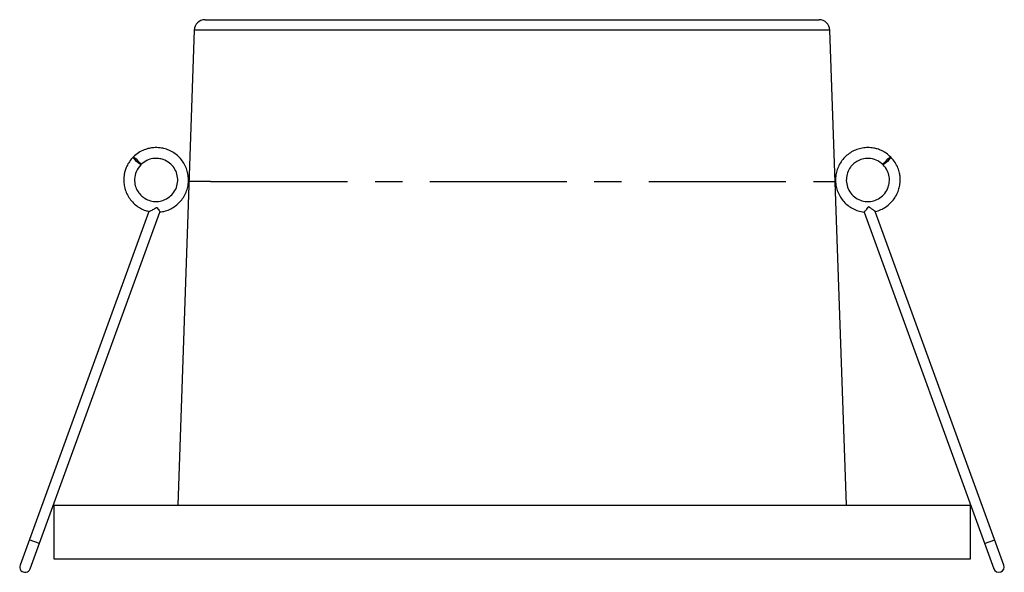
# Model space of a CAD drawing. Header units: millimetres. Extents: x -64.4 to 26.9, y -26.6 to 24.7.
import ezdxf

# ---------------------------------------------------------------- set-up
doc = ezdxf.new("R2010")
doc.units = ezdxf.units.MM
doc.linetypes.add('CENTERX2', pattern=[20.32, 12.7, -2.54, 2.54, -2.54])

msp = doc.modelspace()

# ---------------------------------------------------------------- linework, layer by layer
at = {"color": 7, "linetype": 'Continuous', "lineweight": 25}
for p, q in [((-47.18, 24.662), (9.746, 24.662)), ((-48.179, 23.697), (-49.717, -20.338)), ((10.745, 23.697), (-48.179, 23.697)), ((12.283, -20.338), (10.745, 23.697)), ((14.35, 7.335), (14.309, 7.32)), ((-52.403, 6.889), (-64.338, -25.901)), ((-63.398, -26.243), (-51.361, 6.83)), ((13.907, 6.83), (25.944, -26.243)), ((26.884, -25.901), (14.949, 6.889)), ((-61.217, -20.338), (-61.217, -25.338)), ((-61.217, -20.338), (23.783, -20.338)), ((23.783, -25.338), (23.783, -20.338)), ((-62.543, -23.894), (-63.483, -23.552)), ((25.089, -23.894), (26.029, -23.552)), ((-61.217, -25.338), (23.783, -25.338))]:
    msp.add_line(p, q, dxfattribs=at)
at = {"color": 7, "linetype": 'CENTERX2'}
for q in [(-48.669, 9.662), (11.235, 9.662)]:
    msp.add_line((-46.668, 9.662), q, dxfattribs=at)
at = {"color": 7, "linetype": 'Continuous', "lineweight": 25, "flags": 128}
for points in [[(-53.841, 11.925), (-53.797, 11.916), (-53.706, 11.853), (-53.582, 11.748), (-53.443, 11.616), (-53.311, 11.478), (-53.206, 11.353), (-53.144, 11.262), (-53.134, 11.218), (-53.178, 11.228), (-53.269, 11.29), (-53.394, 11.395), (-53.533, 11.527), (-53.664, 11.666), (-53.769, 11.79), (-53.832, 11.881), (-53.841, 11.925)], [(16.387, 11.925), (16.377, 11.881), (16.315, 11.79), (16.21, 11.666), (16.078, 11.527), (15.94, 11.395), (15.815, 11.29), (15.724, 11.228), (15.68, 11.218), (15.69, 11.262), (15.752, 11.353), (15.857, 11.478), (15.989, 11.616), (16.128, 11.748), (16.252, 11.853), (16.343, 11.916), (16.387, 11.925)], [(25.944, -26.243), (26.045, -26.41), (26.203, -26.526), (26.392, -26.572), (26.585, -26.542), (26.752, -26.441), (26.867, -26.284), (26.914, -26.094), (26.884, -25.901), (26.884, -25.901)]]:
    msp.add_lwpolyline(points, dxfattribs=at)
at = {"color": 7, "linetype": 'Continuous', "lineweight": 25}
for centre, radius, start, end in [((-47.18, 23.662), 1, 90, 178), ((9.746, 23.662), 1, 2, 90), ((-63.868, -26.072), 0.5, 160, 340)]:
    msp.add_arc(centre, radius, start, end, dxfattribs=at)
for points, knots in [([(-51.365, 6.837), (-51.284, 6.844), (-51.025, 6.867), (-50.605, 7.005), (-50.125, 7.243), (-49.698, 7.567), (-49.335, 7.959), (-49.046, 8.41), (-48.841, 8.906), (-48.728, 9.429), (-48.708, 9.963), (-48.784, 10.495), (-48.953, 11.003), (-49.208, 11.473), (-49.543, 11.891), (-49.947, 12.243), (-50.398, 12.513), (-50.868, 12.694), (-51.387, 12.802), (-51.889, 12.814), (-52.39, 12.74), (-52.862, 12.594), (-53.376, 12.337), (-53.681, 12.068), (-53.841, 11.925)], [0, 0, 0, 0, 0.021493, 0.068155, 0.115215, 0.161909, 0.208164, 0.255094, 0.302067, 0.348382, 0.395005, 0.442064, 0.488797, 0.535022, 0.581927, 0.628934, 0.675224, 0.719413, 0.760786, 0.814146, 0.85031, 0.893531, 0.943749, 1, 1, 1, 1]), ([(16.387, 11.925), (16.249, 12.049), (15.988, 12.284), (15.557, 12.524), (15.162, 12.676), (14.739, 12.778), (14.271, 12.819), (13.742, 12.774), (13.231, 12.637), (12.748, 12.41), (12.311, 12.101), (11.935, 11.718), (11.634, 11.276), (11.415, 10.787), (11.286, 10.267), (11.251, 9.732), (11.311, 9.201), (11.464, 8.688), (11.706, 8.209), (12.029, 7.782), (12.421, 7.419), (12.872, 7.128), (13.368, 6.932), (13.721, 6.833), (13.904, 6.827), (13.91, 6.827)], [0, 0, 0, 0, 0.048675, 0.091886, 0.128949, 0.159611, 0.20622, 0.251753, 0.298381, 0.344615, 0.391318, 0.438373, 0.485024, 0.531327, 0.578294, 0.625236, 0.671499, 0.718158, 0.765215, 0.811908, 0.858159, 0.905087, 0.952058, 0.99837, 1, 1, 1, 1]), ([(-53.841, 11.925), (-53.966, 11.787), (-54.2, 11.527), (-54.44, 11.095), (-54.592, 10.7), (-54.694, 10.277), (-54.736, 9.809), (-54.69, 9.28), (-54.553, 8.769), (-54.326, 8.286), (-54.017, 7.85), (-53.634, 7.473), (-53.191, 7.174), (-52.772, 6.975), (-52.497, 6.915), (-52.393, 6.892)], [0, 0, 0, 0, 0.087061, 0.1643471, 0.2306383, 0.2854799, 0.3688455, 0.4502847, 0.5336837, 0.6163789, 0.6999111, 0.7840734, 0.8675137, 0.9503308, 1, 1, 1, 1]), ([(14.941, 6.882), (14.946, 6.883), (15.126, 6.908), (15.464, 7.044), (15.935, 7.29), (16.353, 7.627), (16.705, 8.03), (16.975, 8.482), (17.156, 8.952), (17.264, 9.471), (17.276, 9.972), (17.202, 10.474), (17.056, 10.946), (16.799, 11.46), (16.53, 11.764), (16.387, 11.925)], [0, 0, 0, 0, 0.0020513, 0.0856405, 0.1683211, 0.2522159, 0.3362954, 0.419092, 0.4981302, 0.5721319, 0.6675739, 0.7322587, 0.8095645, 0.899387, 1, 1, 1, 1]), ([(-53.134, 11.218), (-52.961, 11.361), (-52.633, 11.631), (-52.05, 11.802), (-51.523, 11.815), (-50.982, 11.692), (-50.463, 11.405), (-50.028, 10.929), (-49.763, 10.356), (-49.688, 9.724), (-49.815, 9.093), (-50.13, 8.536), (-50.606, 8.102), (-51.187, 7.842), (-51.808, 7.775), (-52.393, 7.891), (-52.848, 8.13), (-53.196, 8.434), (-53.47, 8.795), (-53.683, 9.293), (-53.752, 9.911), (-53.61, 10.62), (-53.299, 11.011), (-53.134, 11.218)], [0, 0, 0, 0, 0.0533087, 0.1007557, 0.1423867, 0.1784792, 0.2328073, 0.2815142, 0.3307763, 0.3814835, 0.4316269, 0.4823737, 0.532537, 0.5832967, 0.6325684, 0.6795638, 0.7244598, 0.7538809, 0.7898928, 0.8322243, 0.8817741, 0.9373972, 1, 1, 1, 1]), ([(15.68, 11.218), (15.823, 11.045), (16.093, 10.717), (16.264, 10.134), (16.276, 9.607), (16.154, 9.066), (15.867, 8.547), (15.391, 8.112), (14.818, 7.847), (14.186, 7.772), (13.555, 7.898), (12.998, 8.214), (12.564, 8.69), (12.304, 9.271), (12.237, 9.891), (12.353, 10.477), (12.592, 10.932), (12.896, 11.28), (13.257, 11.554), (13.754, 11.767), (14.373, 11.836), (15.082, 11.694), (15.473, 11.383), (15.68, 11.218)], [0, 0, 0, 0, 0.053309, 0.100756, 0.142387, 0.178479, 0.232807, 0.281514, 0.330776, 0.381483, 0.431627, 0.482374, 0.532537, 0.583297, 0.632568, 0.679564, 0.72446, 0.753881, 0.789893, 0.832224, 0.881774, 0.937397, 1, 1, 1, 1]), ([(13.91, 6.826), (13.91, 6.825), (13.908, 6.818), (13.936, 6.841), (13.989, 6.894), (14.07, 6.986), (14.172, 7.113), (14.255, 7.222), (14.299, 7.292), (14.308, 7.31), (14.308, 7.317), (14.309, 7.32)], [0, 0, 0, 0, 0.002497, 0.170556, 0.334644, 0.509446, 0.706716, 0.935495, 0.973815, 0.992725, 1, 1, 1, 1]), ([(14.35, 7.335), (14.35, 7.332), (14.351, 7.326), (14.362, 7.31), (14.413, 7.27), (14.543, 7.179), (14.712, 7.066), (14.854, 6.97), (14.931, 6.913), (14.943, 6.896), (14.949, 6.889)], [0, 0, 0, 0, 0.008274, 0.0190398, 0.0578357, 0.2113064, 0.5203422, 0.7183213, 0.877276, 1, 1, 1, 1]), ([(-52.395, 6.885), (-52.394, 6.883), (-52.39, 6.88), (-52.341, 6.895), (-52.24, 6.937), (-52.052, 7.03), (-51.877, 7.134), (-51.755, 7.211), (-51.718, 7.235), (-51.693, 7.25), (-51.676, 7.259), (-51.664, 7.261), (-51.654, 7.258), (-51.634, 7.243), (-51.582, 7.169), (-51.494, 7.046), (-51.41, 6.92), (-51.362, 6.841), (-51.363, 6.831), (-51.364, 6.826)], [0, 0, 0, 0, 0.027486, 0.088597, 0.170543, 0.286645, 0.464825, 0.50171, 0.522898, 0.537776, 0.548585, 0.553484, 0.558442, 0.564857, 0.593766, 0.709446, 0.825648, 0.91365, 1, 1, 1, 1])]:
    msp.add_open_spline(points, degree=3, knots=knots, dxfattribs=at)

doc.saveas('drawing.dxf')
